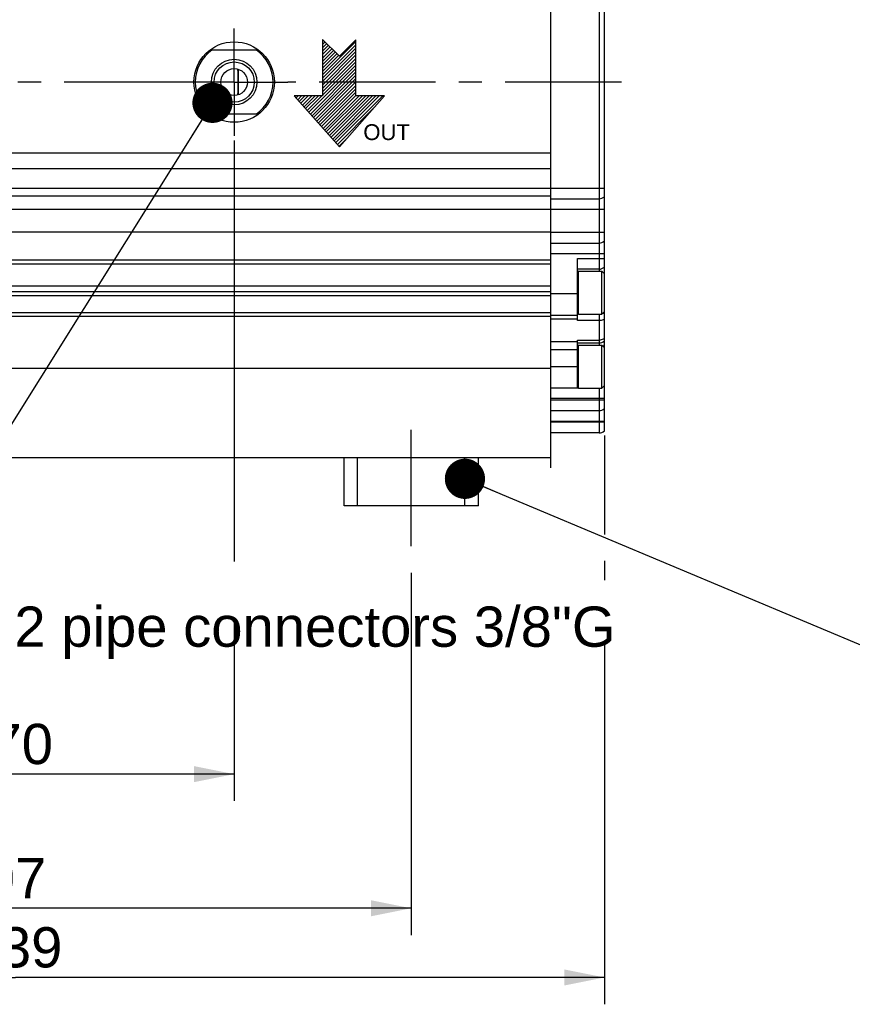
# Model space of a CAD drawing. Header units: millimetres. Extents: x 0 to 420, y 0 to 297.
# Tile 31 of 70: x 162 to 224, y 101 to 174. Entities that reach past the tile are written whole.
import ezdxf

# ---------------------------------------------------------------- set-up
doc = ezdxf.new("R2010")
doc.units = ezdxf.units.MM
doc.header["$LTSCALE"] = 23.1
doc.linetypes.add('CENTER', pattern=[0.6, 0.375, -0.075, 0.075, -0.075])
doc.layers.get('0').update_dxf_attribs({"linetype": 'CONTINUOUS'})
for name, color, linetype in [('AXIS', 7, 'CONTINUOUS'), ('COMPONENTS', 7, 'CONTINUOUS'), ('DETAIL', 7, 'CONTINUOUS'), ('DIMENSION', 7, 'CONTINUOUS')]:
    doc.layers.add(name, color=color, linetype=linetype)
doc.styles.get("Standard").update_dxf_attribs({"font": 'arial.ttf'})
doc.styles.add('TEXTSTYLE_11', font='arial.ttf')
doc.dimstyles.new('DIMSTYLE_11', dxfattribs={"dimtxt": 3, "dimasz": 3, "dimexe": 0.18, "dimexo": 0.0625, "dimgap": 0.09, "dimtad": 1, "dimdec": 3, "dimlfac": 5, "dimdsep": 46, "dimtxsty": 'STANDARD', "dimblk": '_FILLED', "dimblk1": '_FILLED', "dimblk2": '_FILLED', "dimcen": 0.09, "dimadec": 0, "dimazin": 0, "dimtp": 0.5, "dimtm": 0.5, "dimtfac": 1, "dimtdec": 3, "dimtofl": 0, "dimtmove": 0, "dimatfit": 3, "dimldrblk": '_FILLED', "dimfxl": 1, "dimtolj": 1, "dimarcsym": 0})
doc.dimstyles.new('DIMSTYLE_5', dxfattribs={"dimtxt": 3, "dimasz": 3, "dimexe": 0.18, "dimexo": 0.0625, "dimgap": 0.09, "dimtad": 1, "dimlfac": 5, "dimdsep": 46, "dimtxsty": 'STANDARD', "dimblk": '_FILLED', "dimblk1": '_FILLED', "dimblk2": '_FILLED', "dimcen": 0.09, "dimadec": 0, "dimazin": 0, "dimtp": 0.5, "dimtm": 0.5, "dimtfac": 1, "dimtofl": 0, "dimtmove": 0, "dimatfit": 3, "dimldrblk": '_FILLED', "dimfxl": 1, "dimtolj": 1, "dimarcsym": 0})
doc.dimstyles.new('DIMSTYLE_8', dxfattribs={"dimtxt": 3, "dimasz": 3, "dimexe": 0.18, "dimexo": 0.0625, "dimgap": 0.09, "dimtad": 1, "dimlfac": 5, "dimdsep": 46, "dimtxsty": 'STANDARD', "dimblk": '_FILLED', "dimblk1": '_FILLED', "dimblk2": '_FILLED', "dimcen": 0.09, "dimadec": 0, "dimazin": 0, "dimtp": 0.8, "dimtm": 0.8, "dimtfac": 1, "dimtofl": 0, "dimtmove": 0, "dimatfit": 3, "dimldrblk": '_FILLED', "dimfxl": 1, "dimtolj": 1, "dimarcsym": 0})
doc.dimstyles.get("Standard").update_dxf_attribs({"dimtxt": 3, "dimasz": 3, "dimexe": 0.18, "dimexo": 0.0625, "dimgap": 0.09, "dimtad": 1, "dimdec": 3, "dimdsep": 46, "dimtxsty": 'STANDARD', "dimblk": '_FILLED', "dimblk1": '_FILLED', "dimblk2": '_FILLED', "dimcen": 0.09, "dimadec": 0, "dimazin": 0, "dimtol": 1, "dimtp": 0.001, "dimtm": 0.001, "dimtfac": 1, "dimtdec": 3, "dimtofl": 0, "dimtmove": 0, "dimatfit": 3, "dimldrblk": '_FILLED', "dimfxl": 1, "dimtolj": 1, "dimarcsym": 0})

# ---------------------------------------------------------------- blocks, each defined once
blk = doc.blocks.new('_FILLED')
at = {"color": 0, "linetype": 'BYBLOCK'}
blk.add_solid([(0, 0), (-1, 0.2), (-1, -0.2)], dxfattribs=at)
blk = doc.blocks.new('*D6')
at = {"layer": 'DIMENSION', "color": 2, "linetype": 'CONTINUOUS'}
for p, q in [((144.34, 165.224), (144.34, 115.947)), ((178.34, 165.188), (178.34, 133.794)), ((178.34, 129.399), (178.34, 115.947)), ((144.34, 117.947), (161.34, 117.947)), ((178.34, 117.947), (161.34, 117.947))]:
    blk.add_line(p, q, dxfattribs=at)
at = {"layer": 'DIMENSION', "color": 2, "linetype": 'CONTINUOUS', "xscale": 3, "yscale": 3, "zscale": 3, "rotation": 180}
blk.add_blockref('_FILLED', (144.34, 117.947), dxfattribs=at)
at = {"layer": 'DIMENSION', "color": 2, "linetype": 'CONTINUOUS', "xscale": 3, "yscale": 3, "zscale": 3}
blk.add_blockref('_FILLED', (178.34, 117.947), dxfattribs=at)
at = {"layer": 'DIMENSION', "color": 2, "linetype": 'CONTINUOUS', "insert": (161.34, 121.697), "char_height": 3, "width": 6.99257, "attachment_point": 2, "line_spacing_factor": 0.9}
blk.add_mtext('170', dxfattribs=at)
blk = doc.blocks.new('*D10')
at = {"layer": 'DIMENSION', "color": 2, "linetype": 'CONTINUOUS'}
for p, q in [((205.94, 143.2), (205.94, 135.816)), ((118.14, 141.596), (118.14, 100.787)), ((205.94, 133.84), (205.94, 132.419)), ((205.94, 127.891), (205.94, 100.787)), ((118.14, 102.787), (162.04, 102.787)), ((205.94, 102.787), (162.04, 102.787))]:
    blk.add_line(p, q, dxfattribs=at)
at = {"layer": 'DIMENSION', "color": 2, "linetype": 'CONTINUOUS', "xscale": 3, "yscale": 3, "zscale": 3, "rotation": 180}
blk.add_blockref('_FILLED', (118.14, 102.787), dxfattribs=at)
at = {"layer": 'DIMENSION', "color": 2, "linetype": 'CONTINUOUS', "xscale": 3, "yscale": 3, "zscale": 3}
blk.add_blockref('_FILLED', (205.94, 102.787), dxfattribs=at)
at = {"layer": 'DIMENSION', "color": 2, "linetype": 'CONTINUOUS', "insert": (162.04, 106.537), "char_height": 3, "width": 6.99257, "attachment_point": 2, "line_spacing_factor": 0.9}
blk.add_mtext('439', dxfattribs=at)
blk = doc.blocks.new('*D25')
at = {"layer": 'DIMENSION', "color": 2, "linetype": 'CONTINUOUS'}
for p, q in [((130.14, 132.947), (130.14, 105.947)), ((191.54, 132.947), (191.54, 105.947)), ((130.14, 107.947), (160.84, 107.947)), ((191.54, 107.947), (160.84, 107.947))]:
    blk.add_line(p, q, dxfattribs=at)
at = {"layer": 'DIMENSION', "color": 2, "linetype": 'CONTINUOUS', "xscale": 3, "yscale": 3, "zscale": 3, "rotation": 180}
blk.add_blockref('_FILLED', (130.14, 107.947), dxfattribs=at)
at = {"layer": 'DIMENSION', "color": 2, "linetype": 'CONTINUOUS', "xscale": 3, "yscale": 3, "zscale": 3}
blk.add_blockref('_FILLED', (191.54, 107.947), dxfattribs=at)
at = {"layer": 'DIMENSION', "color": 2, "linetype": 'CONTINUOUS', "insert": (160.84, 111.697), "char_height": 3, "width": 6.99257, "attachment_point": 2, "line_spacing_factor": 0.9}
blk.add_mtext('307', dxfattribs=at)
blk = doc.blocks.new('COOLING_IN_BL3', base_point=(187.126, 168.73))
at = {"layer": 'DETAIL', "color": 5, "linetype": 'CONTINUOUS'}
for p, q in [((184.922, 172.73), (184.922, 168.519)), ((186.186, 171.467), (184.922, 172.73)), ((184.922, 172.602), (184.986, 172.666)), ((184.922, 170.081), (187.418, 172.577)), ((184.922, 172.35), (185.112, 172.54)), ((187.418, 172.699), (186.186, 171.467)), ((187.418, 168.519), (187.418, 172.699)), ((184.922, 172.098), (185.238, 172.414)), ((184.922, 169.829), (187.418, 172.325)), ((184.922, 171.846), (185.365, 172.288)), ((184.922, 171.593), (185.491, 172.162)), ((184.922, 169.577), (187.418, 172.072)), ((184.922, 171.341), (185.617, 172.036)), ((184.922, 171.089), (185.743, 171.909)), ((184.922, 169.325), (187.418, 171.82)), ((184.922, 170.837), (185.869, 171.783)), ((184.922, 170.585), (185.995, 171.657)), ((184.922, 169.073), (187.418, 171.568)), ((184.922, 170.333), (186.121, 171.531)), ((184.922, 168.821), (187.418, 171.316)), ((184.922, 168.569), (187.418, 171.064)), ((183.903, 167.297), (187.418, 170.812)), ((184.022, 167.164), (187.418, 170.56)), ((184.141, 167.03), (187.418, 170.308)), ((184.259, 166.897), (187.418, 170.056)), ((184.378, 166.763), (187.418, 169.804)), ((184.496, 166.63), (187.418, 169.552)), ((184.615, 166.497), (187.418, 169.3)), ((184.734, 166.363), (187.418, 169.048)), ((184.922, 168.519), (182.817, 168.519)), ((182.817, 168.519), (186.186, 164.73)), ((182.836, 168.498), (182.856, 168.519)), ((182.954, 168.365), (183.109, 168.519)), ((183.073, 168.231), (183.361, 168.519)), ((183.192, 168.098), (183.613, 168.519)), ((183.31, 167.965), (183.865, 168.519)), ((183.429, 167.831), (184.117, 168.519)), ((183.547, 167.698), (184.369, 168.519)), ((183.666, 167.564), (184.621, 168.519)), ((183.785, 167.431), (184.873, 168.519)), ((184.852, 166.23), (187.418, 168.795)), ((184.971, 166.096), (187.418, 168.543)), ((185.09, 165.963), (187.646, 168.519)), ((185.208, 165.829), (187.898, 168.519)), ((185.327, 165.696), (188.15, 168.519)), ((185.445, 165.562), (188.402, 168.519)), ((185.564, 165.429), (188.654, 168.519)), ((185.683, 165.296), (188.906, 168.519)), ((185.801, 165.162), (189.158, 168.519)), ((185.92, 165.029), (189.41, 168.519)), ((186.186, 164.73), (189.554, 168.519)), ((189.554, 168.519), (187.418, 168.519)), ((186.039, 164.895), (188.685, 167.542)), ((186.157, 164.762), (186.669, 165.273))]:
    blk.add_line(p, q, dxfattribs=at)
at = {"layer": 'DETAIL', "color": 2, "linetype": 'CONTINUOUS', "style": 'TEXTSTYLE_11'}
blk.add_text('OUT', height=1.1789, dxfattribs=at).set_placement((187.964, 165.223))

msp = doc.modelspace()

# ---------------------------------------------------------------- linework, layer by layer
at = {"color": 7, "linetype": 'CONTINUOUS'}
for p, q in [((204.00653, 155.44691), (205.73953, 155.44691)), ((205.73953, 155.44691), (205.93953, 155.24691)), ((205.73953, 152.24691), (205.73953, 155.44691)), ((205.93953, 152.44695), (205.93953, 155.24687)), ((204.00653, 152.24691), (205.73953, 152.24691)), ((205.73953, 152.24691), (205.93953, 152.44691)), ((204.00653, 149.92691), (205.73953, 149.92691)), ((205.73953, 149.92691), (205.93953, 149.72691)), ((205.73953, 146.72691), (205.73953, 149.92691)), ((205.93953, 146.92695), (205.93953, 149.72687)), ((205.73953, 146.72691), (205.93953, 146.92691)), ((204.00653, 146.72691), (205.73953, 146.72691))]:
    msp.add_line(p, q, dxfattribs=at)
at = {"color": 9, "linetype": 'CONTINUOUS'}
for p, q in [((204.00653, 152.24691), (204.00653, 155.44691)), ((204.00653, 146.72691), (204.00653, 149.92691))]:
    msp.add_line(p, q, dxfattribs=at)
at = {"color": 7, "linetype": 'CONTINUOUS'}
for centre, start, end in [((204.00653, 155.37991), 90, 180), ((204.00653, 152.31391), 180, 270), ((204.00653, 149.85991), 90, 180), ((204.00653, 146.79391), 180, 270)]:
    msp.add_arc(centre, 0.067, start, end, dxfattribs=at)
at = {"layer": 'AXIS', "color": 2, "linetype": 'CENTER'}
for p, q in [((178.33953, 169.54691), (178.33953, 173.54691)), ((174.33953, 169.54691), (148.33953, 169.54691)), ((178.33953, 169.54691), (174.33953, 169.54691)), ((178.33953, 169.54691), (182.33953, 169.54691)), ((178.33953, 169.54691), (178.33953, 165.54691)), ((207.20229, 169.54691), (182.33953, 169.54691)), ((191.53953, 134.94691), (191.53953, 144.54691))]:
    msp.add_line(p, q, dxfattribs=at)
at = {"layer": 'COMPONENTS', "color": 9, "linetype": 'CONTINUOUS'}
for p, q in [((205.53953, 183.64691), (205.53953, 155.44691)), ((201.93953, 161.64691), (205.93953, 161.64691)), ((205.93953, 160.04691), (201.93953, 160.04691)), ((201.93953, 158.34691), (205.93953, 158.34691)), ((205.93953, 156.74691), (201.93953, 156.74691)), ((203.93953, 156.39691), (205.93953, 156.39691)), ((203.93953, 153.74691), (201.93953, 153.74691)), ((205.53953, 152.24691), (205.53953, 149.92691)), ((205.93953, 152.30343), (205.79605, 152.30343)), ((201.93953, 151.88617), (203.93953, 151.88617)), ((205.53953, 151.76033), (203.93953, 151.76033)), ((201.93953, 150.19392), (203.93953, 150.19392)), ((203.93953, 150.30951), (205.53953, 150.30951)), ((201.93953, 149.60299), (203.93953, 149.60299)), ((201.93953, 148.34691), (203.93953, 148.34691)), ((205.53953, 146.72691), (205.53953, 143.38691)), ((205.93953, 145.94691), (201.93953, 145.94691)), ((201.93953, 145.84691), (205.93953, 145.84691)), ((205.93953, 144.24691), (201.93953, 144.24691)), ((205.93953, 144.18691), (201.93953, 144.18691))]:
    msp.add_line(p, q, dxfattribs=at)
at = {"layer": 'COMPONENTS', "color": 7, "linetype": 'CONTINUOUS'}
for p, q in [((205.93953, 155.24687), (205.93953, 183.84691)), ((201.93953, 141.54691), (201.93953, 183.09691)), ((176.53953, 171.94691), (180.13953, 171.94691)), ((178.63953, 170.50053), (178.63953, 168.59329)), ((180.13953, 167.14691), (176.53953, 167.14691)), ((201.93953, 164.24691), (125.13953, 164.24691)), ((201.93953, 163.07814), (125.13953, 163.07814)), ((201.93953, 161.61615), (125.13953, 161.61615)), ((201.93953, 161.04691), (125.13953, 161.04691)), ((201.93953, 160.84691), (205.53953, 160.84691)), ((201.93953, 160.04691), (125.13953, 160.04691)), ((201.93953, 158.34691), (125.13953, 158.34691)), ((201.93953, 157.54691), (205.53953, 157.54691)), ((203.93953, 151.76033), (203.93953, 156.39691)), ((125.13953, 156.29691), (201.93953, 156.29691)), ((125.13953, 155.99691), (201.93953, 155.99691)), ((205.53953, 155.59691), (203.93953, 155.59691)), ((201.93953, 154.3401), (125.13953, 154.3401)), ((201.93953, 153.89691), (125.13953, 153.89691)), ((201.93953, 153.59691), (125.13953, 153.59691)), ((201.93953, 152.34691), (125.13953, 152.34691)), ((201.93953, 152.05659), (125.13953, 152.05659)), ((203.93953, 152.14691), (201.93953, 152.14691)), ((205.93953, 149.72687), (205.93953, 152.44691)), ((203.93953, 146.74691), (203.93953, 150.30951)), ((203.93953, 150.09691), (205.53953, 150.09691)), ((201.93953, 148.1963), (125.13953, 148.1963)), ((205.93953, 143.5397), (205.93953, 146.93137)), ((201.93953, 146.74691), (203.95891, 146.74691)), ((201.93953, 145.04691), (205.53953, 145.04691)), ((205.53953, 143.38691), (201.93953, 143.38691)), ((125.13953, 141.54691), (201.93953, 141.54691)), ((186.53953, 137.94691), (186.53953, 141.54691)), ((187.53953, 137.94691), (187.53953, 141.54691)), ((195.53953, 137.94691), (195.53953, 141.54691)), ((196.53953, 137.94691), (196.53953, 141.54691)), ((196.53953, 137.94691), (186.53953, 137.94691))]:
    msp.add_line(p, q, dxfattribs=at)
at = {"layer": 'COMPONENTS', "color": 2, "linetype": 'CENTER'}
msp.add_line((201.93953, 140.79091), (201.93953, 141.54691), dxfattribs=at)
at = {"layer": 'COMPONENTS', "color": 7, "linetype": 'CONTINUOUS'}
for radius in [3, 1.7, 1.5, 1]:
    msp.add_circle((178.33953, 169.54691), radius, dxfattribs=at)
for centre, radius, start, end in [((178.33953, 169.54691), 2.90001, 124.1484243, 235.8515757), ((178.33953, 169.54691), 2.90001, 304.1484243, 55.8515757), ((154.29482, 169.54612), 24.34471, 0.0018563, 2.2615533), ((154.29482, 169.5477), 24.34471, 357.7384424, 359.9981432), ((205.53953, 161.44691), 0.6, 270, 311.8103149), ((205.53953, 158.14691), 0.6, 270, 311.8103149), ((205.53953, 156.19691), 0.6, 270, 311.8103149), ((205.53953, 150.69691), 0.6, 270, 311.8103149), ((205.53953, 147.34691), 0.6, 299.964059, 311.8103149), ((205.53953, 145.64691), 0.6, 270, 311.8103149), ((205.53953, 143.98691), 0.6, 270, 311.8103149)]:
    msp.add_arc(centre, radius, start, end, dxfattribs=at)
at = {"layer": 'COMPONENTS', "color": 9, "linetype": 'CONTINUOUS'}
for points, knots in [([(205.93953, 151.86406), (205.91152, 151.84705), (205.78701, 151.78501), (205.64548, 151.76033), (205.53953, 151.76033)], [0, 0, 0, 0, 0.2361879, 1, 1, 1, 1]), ([(205.93953, 150.42169), (205.91168, 150.4034), (205.7885, 150.33684), (205.64579, 150.30951), (205.53953, 150.30951)], [0, 0, 0, 0, 0.23871116, 1, 1, 1, 1]), ([(205.85795, 149.82843), (205.85843, 149.8588), (205.8858, 149.92313), (205.92062, 149.97922), (205.93953, 150.0105)], [0, 0, 0, 0, 0.45388654, 1, 1, 1, 1])]:
    msp.add_open_spline(points, degree=3, knots=knots, dxfattribs=at)
msp.add_open_spline([(205.86004, 149.8064), (205.8585, 149.81361), (205.85783, 149.82106), (205.85795, 149.82843)], degree=3, dxfattribs=at)

# ---------------------------------------------------------------- block references
at = {"layer": 'DETAIL', "color": 2, "linetype": 'CONTINUOUS'}
msp.add_blockref('COOLING_IN_BL3', (187.12627, 168.72971), dxfattribs=at)

# ---------------------------------------------------------------- texts
at = {"layer": 'DETAIL', "color": 2, "linetype": 'CONTINUOUS', "insert": (156.16137, 130.44345), "char_height": 3, "width": 50.9702602, "attachment_point": 1, "line_spacing_factor": 0.9}
msp.add_mtext('N\\Fgdt;{\\Fgdt;~}\\Farial.ttf; 2 pipe connectors 3/8"G', dxfattribs=at)

# ---------------------------------------------------------------- dimensions: what is measured, and where the dimension line sits
at = {"layer": 'DIMENSION', "color": 2, "linetype": 'CONTINUOUS'}
for base, p1, p2, dimstyle, picture, middle in [((178.33953, 117.94691), (144.33953, 165.22394), (178.33953, 165.18844), 'DIMSTYLE_5', '*D6', (157.84325, 120.19691)), ((205.93953, 102.7865), (118.13953, 141.59607), (205.93953, 143.1997), 'DIMSTYLE_8', '*D10', (158.54325, 105.0365))]:
    dim = msp.add_linear_dim(base=base, p1=p1, p2=p2, dimstyle=dimstyle, dxfattribs=at)
    dim.commit()
    dim.dimension.update_dxf_attribs({"geometry": picture, "text_midpoint": middle, "dimtype": 160})
dim = msp.add_linear_dim(base=(130.13953, 107.94691), p1=(191.53953, 132.94691), p2=(130.13953, 132.94691), angle=180, dimstyle='DIMSTYLE_11', dxfattribs=at)
dim.commit()
dim.dimension.update_dxf_attribs({"geometry": '*D25', "text_midpoint": (157.34325, 110.19691), "dimtype": 160})

# ---------------------------------------------------------------- leaders
at = {"layer": 'DETAIL', "color": 2, "linetype": 'CONTINUOUS'}
for points in [[(176.72456, 167.99953), (152.27277, 128.94345), (156.16137, 128.94345)], [(195.53953, 139.96675), (265.0597, 110.7494), (260.52116, 110.7494)]]:
    msp.add_leader(points, dimstyle='STANDARD', override={"dimtad": 0, "dimldrblk": 'DOT'}, dxfattribs=at)

doc.saveas('drawing.dxf')
